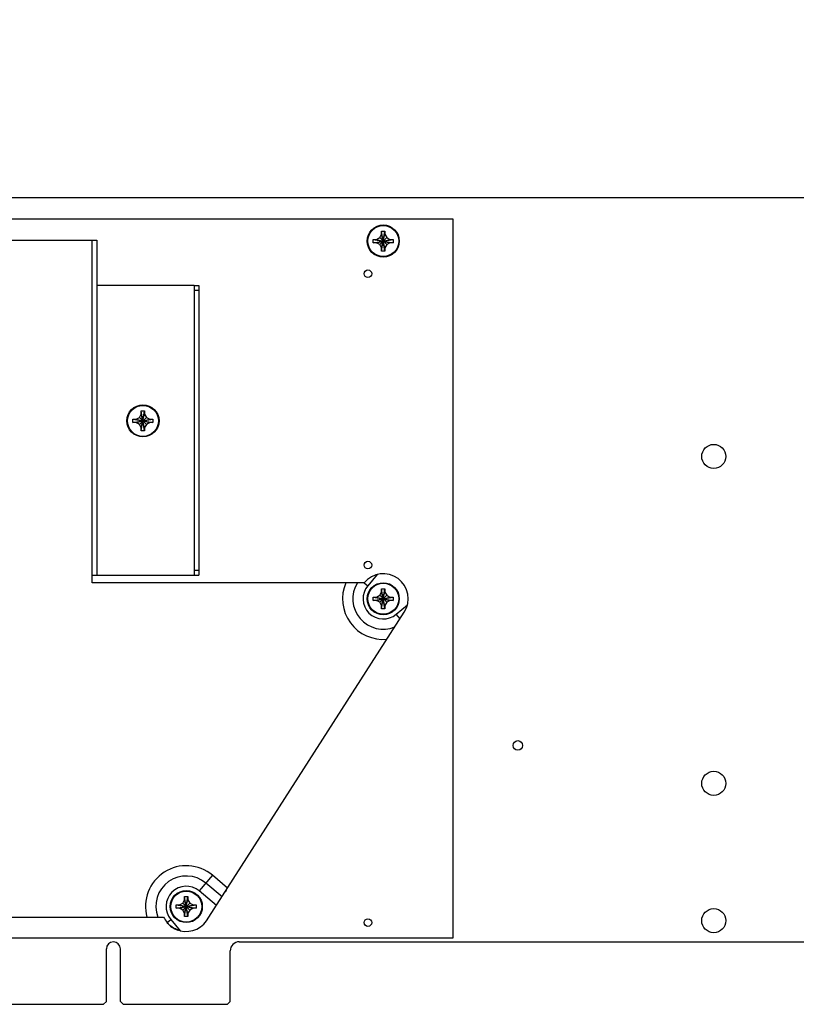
# Model space of a CAD drawing. Header units: inches. Extents: x 0.2 to 16.8, y 0.1 to 10.8.
# Tile 6 of 16: x 8.9 to 11.3, y 4.2 to 7.2. Entities that reach past the tile are written whole.
import ezdxf

# ---------------------------------------------------------------- set-up
doc = ezdxf.new("R2010")
doc.units = ezdxf.units.IN
doc.header["$LTSCALE"] = 0.935
doc.header["$MEASUREMENT"] = 0
doc.layers.get('0').update_dxf_attribs({"linetype": 'CONTINUOUS'})
doc.layers.add('DIMENSIONS', color=7, linetype='CONTINUOUS')
doc.styles.get("Standard").update_dxf_attribs({"font": 'txt', "width": 0.8})
doc.dimstyles.new('DIMSTYLE_1', dxfattribs={"dimtxt": 0.125, "dimasz": 0.18, "dimexe": 0.18, "dimexo": 0.0625, "dimgap": 0.09, "dimtad": 0, "dimtih": 1, "dimtoh": 1, "dimdec": 3, "dimlfac": 1.666667, "dimzin": 4, "dimdsep": 46, "dimtxsty": 'STANDARD', "dimblk": '_FILLED', "dimblk1": '_FILLED', "dimblk2": '_FILLED', "dimcen": 0.09, "dimadec": 0, "dimazin": 0, "dimtp": 0.001, "dimtm": 0.001, "dimtfac": 1, "dimtdec": 3, "dimtofl": 0, "dimtmove": 0, "dimatfit": 3, "dimldrblk": '_FILLED', "dimfxl": 1, "dimtolj": 1, "dimtzin": 4, "dimarcsym": 0})

# ---------------------------------------------------------------- blocks, each defined once
blk = doc.blocks.new('_FILLED')
at = {"color": 0, "linetype": 'BYBLOCK'}
blk.add_solid([(0, 0), (-1, 0.174), (-1, -0.174)], dxfattribs=at)
blk = doc.blocks.new('*D3')
at = {"layer": 'DIMENSIONS', "color": 2, "linetype": 'CONTINUOUS'}
for p, q in [((6.3461, 6.419), (6.3461, 7.5657)), ((14.0837, 6.7532), (14.0837, 7.5657)), ((6.3461, 7.4407), (9.203, 7.4407)), ((14.0837, 7.4407), (10.853, 7.4407))]:
    blk.add_line(p, q, dxfattribs=at)
at = {"layer": 'DIMENSIONS', "color": 2, "linetype": 'CONTINUOUS', "xscale": 0.18, "yscale": 0.18, "zscale": 0.18, "rotation": 180}
blk.add_blockref('_FILLED', (6.3461, 7.4407), dxfattribs=at)
at = {"layer": 'DIMENSIONS', "color": 2, "linetype": 'CONTINUOUS', "xscale": 0.18, "yscale": 0.18, "zscale": 0.18}
blk.add_blockref('_FILLED', (14.0837, 7.4407), dxfattribs=at)
at = {"layer": 'DIMENSIONS', "color": 2, "linetype": 'CONTINUOUS', "width": 0.8}
for s, p in [('12.896', (9.2655, 7.3782)), ('[', (9.9905, 7.3782)), ('327.56', (10.0905, 7.3782)), (']', (10.6905, 7.3782))]:
    blk.add_text(s, height=0.125, dxfattribs=at).set_placement(p)

msp = doc.modelspace()

# ---------------------------------------------------------------- linework, layer by layer
at = {"color": 7, "linetype": 'CONTINUOUS'}
for p, q in [((12.66469, 6.69074), (7.03189, 6.69074)), ((10.24189, 6.62354), (6.70189, 6.62354)), ((10.24189, 4.38134), (10.24189, 6.62354)), ((10.01317, 6.56666), (10.01899, 6.57674)), ((10.01899, 6.57674), (10.01899, 6.58652)), ((10.01899, 6.53474), (10.02919, 6.57674)), ((10.02919, 6.53474), (10.01899, 6.57674)), ((10.019, 6.52464), (10.02917, 6.58684)), ((10.02917, 6.52464), (10.019, 6.58684)), ((10.02919, 6.58652), (10.02919, 6.57674)), ((10.02919, 6.57674), (10.03501, 6.56666)), ((9.99299, 6.55066), (10.05518, 6.56083)), ((9.99299, 6.56083), (10.05518, 6.55066)), ((9.99331, 6.56084), (10.00309, 6.56084)), ((10.00309, 6.55064), (9.99331, 6.55064)), ((10.00309, 6.56084), (10.01317, 6.56666)), ((10.00309, 6.56084), (10.04509, 6.55064)), ((10.00309, 6.55064), (10.04509, 6.56084)), ((10.01317, 6.54482), (10.00309, 6.55064)), ((10.01317, 6.54482), (10.03501, 6.56666)), ((10.01317, 6.56666), (10.03501, 6.54482)), ((10.01899, 6.53474), (10.01317, 6.54482)), ((10.03501, 6.54482), (10.02919, 6.53474)), ((10.03501, 6.56666), (10.04509, 6.56084)), ((10.04509, 6.55064), (10.03501, 6.54482)), ((10.04509, 6.56084), (10.05487, 6.56084)), ((10.05487, 6.55064), (10.04509, 6.55064)), ((10.01899, 6.52496), (10.01899, 6.53474)), ((10.02919, 6.53474), (10.02919, 6.52496)), ((9.43387, 6.41714), (9.44887, 6.41714)), ((9.43387, 6.40214), (9.44887, 6.40214)), ((9.44887, 6.41714), (9.44887, 5.51354)), ((9.26899, 6.01574), (9.26899, 6.02552)), ((9.269, 5.96364), (9.27917, 6.02584)), ((9.27917, 5.96364), (9.269, 6.02584)), ((9.27919, 6.02552), (9.27919, 6.01574)), ((9.24299, 5.99983), (9.30518, 5.98966)), ((9.24299, 5.98966), (9.30518, 5.99983)), ((9.24331, 5.99984), (9.25309, 5.99984)), ((9.25309, 5.99984), (9.26317, 6.00566)), ((9.25309, 5.99984), (9.29509, 5.98964)), ((9.25309, 5.98964), (9.29509, 5.99984)), ((9.26317, 6.00566), (9.26899, 6.01574)), ((9.26317, 5.98382), (9.28501, 6.00566)), ((9.26317, 6.00566), (9.28501, 5.98382)), ((9.26899, 5.97374), (9.27919, 6.01574)), ((9.27919, 5.97374), (9.26899, 6.01574)), ((9.27919, 6.01574), (9.28501, 6.00566)), ((9.28501, 6.00566), (9.29509, 5.99984)), ((9.29509, 5.99984), (9.30487, 5.99984)), ((9.25309, 5.98964), (9.24331, 5.98964)), ((9.26317, 5.98382), (9.25309, 5.98964)), ((9.26899, 5.97374), (9.26317, 5.98382)), ((9.26899, 5.96396), (9.26899, 5.97374)), ((9.28501, 5.98382), (9.27919, 5.97374)), ((9.27919, 5.97374), (9.27919, 5.96396)), ((9.29509, 5.98964), (9.28501, 5.98382)), ((9.30487, 5.98964), (9.29509, 5.98964)), ((9.43387, 5.52854), (9.44887, 5.52854)), ((9.43387, 5.51354), (9.44887, 5.51354)), ((10.01899, 5.46074), (10.01899, 5.47052)), ((10.019, 5.40864), (10.02917, 5.47084)), ((10.02917, 5.40864), (10.019, 5.47084)), ((10.02919, 5.47052), (10.02919, 5.46074)), ((9.99299, 5.43466), (10.05518, 5.44483)), ((9.99299, 5.44483), (10.05518, 5.43466)), ((9.99331, 5.44484), (10.00309, 5.44484)), ((10.00309, 5.44484), (10.01317, 5.45066)), ((10.00309, 5.43464), (10.04509, 5.44484)), ((10.00309, 5.44484), (10.04509, 5.43464)), ((10.01317, 5.45066), (10.01899, 5.46074)), ((10.01317, 5.42882), (10.03501, 5.45066)), ((10.01317, 5.45066), (10.03501, 5.42882)), ((10.01899, 5.41874), (10.02919, 5.46074)), ((10.02919, 5.41874), (10.01899, 5.46074)), ((10.02919, 5.46074), (10.03501, 5.45066)), ((10.03501, 5.45066), (10.04509, 5.44484)), ((10.04509, 5.44484), (10.05487, 5.44484)), ((10.00309, 5.43464), (9.99331, 5.43464)), ((10.01317, 5.42882), (10.00309, 5.43464)), ((10.01899, 5.41874), (10.01317, 5.42882)), ((10.01899, 5.40896), (10.01899, 5.41874)), ((10.03501, 5.42882), (10.02919, 5.41874)), ((10.02919, 5.41874), (10.02919, 5.40896)), ((10.04509, 5.43464), (10.03501, 5.42882)), ((10.05487, 5.43464), (10.04509, 5.43464)), ((9.53192, 4.52507), (9.53487, 4.53072)), ((9.53192, 4.52732), (9.53192, 4.52507)), ((9.38829, 4.48441), (9.39837, 4.49023)), ((9.39837, 4.49023), (9.40419, 4.50031)), ((9.39837, 4.49023), (9.42021, 4.46839)), ((9.39837, 4.46839), (9.42021, 4.49023)), ((9.40419, 4.50031), (9.40419, 4.51009)), ((9.41439, 4.45831), (9.40419, 4.50031)), ((9.40419, 4.45831), (9.41439, 4.50031)), ((9.41437, 4.44821), (9.40421, 4.51041)), ((9.40421, 4.44821), (9.41437, 4.51041)), ((9.41439, 4.51009), (9.41439, 4.50031)), ((9.41439, 4.50031), (9.42021, 4.49023)), ((9.42021, 4.49023), (9.43029, 4.48441)), ((9.37819, 4.48439), (9.44039, 4.47423)), ((9.37819, 4.47423), (9.44039, 4.48439)), ((9.37851, 4.48441), (9.38829, 4.48441)), ((9.38829, 4.47421), (9.37851, 4.47421)), ((9.38829, 4.48441), (9.43029, 4.47421)), ((9.38829, 4.47421), (9.43029, 4.48441)), ((9.39837, 4.46839), (9.38829, 4.47421)), ((9.40419, 4.45831), (9.39837, 4.46839)), ((9.40419, 4.44853), (9.40419, 4.45831)), ((9.42021, 4.46839), (9.41439, 4.45831)), ((9.41439, 4.45831), (9.41439, 4.44853)), ((9.43029, 4.47421), (9.42021, 4.46839)), ((9.43029, 4.48441), (9.44007, 4.48441)), ((9.44007, 4.47421), (9.43029, 4.47421)), ((6.70189, 4.38134), (10.24189, 4.38134)), ((9.57469, 4.36934), (14.08369, 4.36934)), ((9.15979, 4.18334), (9.15979, 4.34744)), ((9.20359, 4.18334), (9.20359, 4.34744)), ((9.54649, 4.18334), (9.54649, 4.34114)), ((9.15079, 4.17434), (9.15979, 4.18334)), ((9.21259, 4.17434), (9.20359, 4.18334)), ((9.54649, 4.18334), (9.53749, 4.17434)), ((8.07259, 4.17434), (9.15079, 4.17434)), ((9.21259, 4.17434), (9.53749, 4.17434))]:
    msp.add_line(p, q, dxfattribs=at)
at = {"color": 3, "linetype": 'CONTINUOUS'}
for p, q in [((7.09009, 6.55874), (9.13009, 6.55874)), ((9.11509, 5.48954), (9.11509, 6.55874)), ((9.13009, 6.55874), (9.13009, 5.51354)), ((9.43387, 6.41714), (9.13009, 6.41714)), ((9.43387, 6.41714), (9.43387, 5.51354)), ((9.11509, 5.51354), (9.43387, 5.51354)), ((10.00539, 5.51547), (9.97582, 5.48024)), ((9.96405, 5.48954), (9.11509, 5.48954)), ((9.96433, 5.48988), (9.97582, 5.48024)), ((10.06458, 5.39148), (10.09981, 5.42104)), ((9.47989, 4.44614), (10.08975, 5.39765)), ((10.07661, 5.37714), (10.06458, 5.39148)), ((9.49071, 4.57702), (9.44958, 4.528)), ((9.52081, 4.51), (9.47015, 4.55251)), ((9.53822, 4.53716), (9.49071, 4.57702)), ((9.50341, 4.48284), (9.44958, 4.528)), ((7.09009, 4.44614), (9.33869, 4.44614)), ((9.34933, 4.4296), (9.36082, 4.43925)), ((9.36082, 4.43925), (9.39039, 4.40402)), ((9.47989, 4.44614), (9.47948, 4.44614))]:
    msp.add_line(p, q, dxfattribs=at)
at = {"color": 7, "linetype": 'CONTINUOUS'}
for centre, radius in [((10.02409, 6.55574), 0.0501), ((10.02409, 6.55574), 0.04833), ((9.97609, 6.45374), 0.012), ((9.27409, 5.99474), 0.0501), ((9.27409, 5.99474), 0.04833), ((11.05549, 5.88374), 0.0375), ((9.97609, 5.54474), 0.012), ((10.02409, 5.43974), 0.0501), ((10.02409, 5.43974), 0.04833), ((10.44409, 4.98194), 0.015), ((11.05549, 4.86374), 0.0375), ((9.40929, 4.47931), 0.0501), ((9.40929, 4.47931), 0.04833), ((11.05549, 4.43534), 0.0375), ((9.97609, 4.42934), 0.012)]:
    msp.add_circle(centre, radius, dxfattribs=at)
at = {"color": 3, "linetype": 'CONTINUOUS'}
for centre, radius, start, end in [((10.02409, 5.43974), 0.078, 327.34221, 140.3228), ((10.02409, 5.43974), 0.12699, 156.91165, 275.23682), ((10.02409, 5.43974), 0.095, 148.38344, 292.53591), ((10.02409, 5.43974), 0.063, 140, 310), ((9.40909, 4.47974), 0.12699, 50, 195.34219), ((9.40909, 4.47974), 0.095, 50, 200.71372), ((9.40909, 4.47974), 0.063, 50, 220), ((9.40929, 4.47931), 0.078, 205.16632, 219.66101), ((9.40909, 4.47974), 0.078, 256.12893, 334.48361)]:
    msp.add_arc(centre, radius, start, end, dxfattribs=at)
at = {"color": 7, "linetype": 'CONTINUOUS'}
for centre, radius, start, end in [((9.40929, 4.47931), 0.078, 219.66101, 250.16444), ((9.18169, 4.34744), 0.0219, 0, 180), ((9.57469, 4.34114), 0.0282, 90, 180)]:
    msp.add_arc(centre, radius, start, end, dxfattribs=at)
for points, knots in [([(10.01899, 6.58652), (10.01899, 6.58658), (10.01899, 6.58668), (10.019, 6.58679), (10.019, 6.58684)], [0, 0, 0, 0, 0.499809, 1, 1, 1, 1]), ([(10.019, 6.58684), (10.02013, 6.58689), (10.02239, 6.58695), (10.02578, 6.58695), (10.02804, 6.58689), (10.02917, 6.58684)], [0, 0, 0, 0, 0.3328729, 0.6671272, 1, 1, 1, 1]), ([(10.02917, 6.58684), (10.02917, 6.58679), (10.02918, 6.58668), (10.02918, 6.58658), (10.02919, 6.58652)], [0, 0, 0, 0, 0.5001997, 1, 1, 1, 1]), ([(9.99289, 6.55574), (9.99289, 6.55631), (9.99289, 6.55744), (9.99293, 6.55914), (9.99296, 6.56026), (9.99299, 6.56083)], [0, 0, 0, 0, 0.3349956, 0.6682651, 1, 1, 1, 1]), ([(9.99299, 6.55066), (9.99296, 6.55122), (9.99293, 6.55235), (9.99289, 6.55404), (9.99289, 6.55517), (9.99289, 6.55574)], [0, 0, 0, 0, 0.3316661, 0.664945, 1, 1, 1, 1]), ([(9.99299, 6.56083), (9.99304, 6.56083), (9.99315, 6.56083), (9.99325, 6.56084), (9.99331, 6.56084)], [0, 0, 0, 0, 0.5001083, 1, 1, 1, 1]), ([(9.99331, 6.55064), (9.99325, 6.55064), (9.99315, 6.55065), (9.99304, 6.55066), (9.99299, 6.55066)], [0, 0, 0, 0, 0.4998076, 1, 1, 1, 1]), ([(10.05487, 6.56084), (10.05492, 6.56084), (10.05503, 6.56083), (10.05513, 6.56083), (10.05518, 6.56083)], [0, 0, 0, 0, 0.4998096, 1, 1, 1, 1]), ([(10.05518, 6.55066), (10.05513, 6.55066), (10.05503, 6.55065), (10.05492, 6.55064), (10.05487, 6.55064)], [0, 0, 0, 0, 0.5001997, 1, 1, 1, 1]), ([(10.05518, 6.56083), (10.05521, 6.56026), (10.05524, 6.55914), (10.05528, 6.55744), (10.05529, 6.55631), (10.05529, 6.55574)], [0, 0, 0, 0, 0.3316661, 0.664945, 1, 1, 1, 1]), ([(10.05529, 6.55574), (10.05529, 6.55517), (10.05528, 6.55404), (10.05524, 6.55235), (10.05521, 6.55122), (10.05518, 6.55066)], [0, 0, 0, 0, 0.3349956, 0.6682651, 1, 1, 1, 1]), ([(10.019, 6.52464), (10.019, 6.5247), (10.01899, 6.5248), (10.01899, 6.52491), (10.01899, 6.52496)], [0, 0, 0, 0, 0.5001997, 1, 1, 1, 1]), ([(10.02917, 6.52464), (10.02804, 6.5246), (10.02578, 6.52454), (10.02239, 6.52454), (10.02013, 6.5246), (10.019, 6.52464)], [0, 0, 0, 0, 0.3328729, 0.6671272, 1, 1, 1, 1]), ([(10.02919, 6.52496), (10.02918, 6.52491), (10.02918, 6.5248), (10.02917, 6.5247), (10.02917, 6.52464)], [0, 0, 0, 0, 0.4998076, 1, 1, 1, 1]), ([(9.26899, 6.02552), (9.26899, 6.02558), (9.26899, 6.02568), (9.269, 6.02579), (9.269, 6.02584)], [0, 0, 0, 0, 0.499809, 1, 1, 1, 1]), ([(9.269, 6.02584), (9.27013, 6.02589), (9.27239, 6.02595), (9.27578, 6.02595), (9.27804, 6.02589), (9.27917, 6.02584)], [0, 0, 0, 0, 0.3328729, 0.6671272, 1, 1, 1, 1]), ([(9.27917, 6.02584), (9.27917, 6.02579), (9.27918, 6.02568), (9.27918, 6.02558), (9.27919, 6.02552)], [0, 0, 0, 0, 0.5001997, 1, 1, 1, 1]), ([(9.24289, 5.99474), (9.24289, 5.99531), (9.24289, 5.99644), (9.24293, 5.99814), (9.24296, 5.99926), (9.24299, 5.99983)], [0, 0, 0, 0, 0.3349956, 0.6682651, 1, 1, 1, 1]), ([(9.24299, 5.98966), (9.24296, 5.99022), (9.24293, 5.99135), (9.24289, 5.99304), (9.24289, 5.99417), (9.24289, 5.99474)], [0, 0, 0, 0, 0.3316661, 0.664945, 1, 1, 1, 1]), ([(9.24299, 5.99983), (9.24304, 5.99983), (9.24315, 5.99983), (9.24325, 5.99984), (9.24331, 5.99984)], [0, 0, 0, 0, 0.5001083, 1, 1, 1, 1]), ([(9.30487, 5.99984), (9.30492, 5.99984), (9.30503, 5.99983), (9.30513, 5.99983), (9.30518, 5.99983)], [0, 0, 0, 0, 0.4998096, 1, 1, 1, 1]), ([(9.30518, 5.99983), (9.30521, 5.99926), (9.30524, 5.99814), (9.30528, 5.99644), (9.30529, 5.99531), (9.30529, 5.99474)], [0, 0, 0, 0, 0.3316661, 0.664945, 1, 1, 1, 1]), ([(9.30529, 5.99474), (9.30529, 5.99417), (9.30528, 5.99304), (9.30524, 5.99135), (9.30521, 5.99022), (9.30518, 5.98966)], [0, 0, 0, 0, 0.3349956, 0.6682651, 1, 1, 1, 1]), ([(9.24331, 5.98964), (9.24325, 5.98964), (9.24315, 5.98965), (9.24304, 5.98966), (9.24299, 5.98966)], [0, 0, 0, 0, 0.4998076, 1, 1, 1, 1]), ([(9.269, 5.96364), (9.269, 5.9637), (9.26899, 5.9638), (9.26899, 5.96391), (9.26899, 5.96396)], [0, 0, 0, 0, 0.5001997, 1, 1, 1, 1]), ([(9.27917, 5.96364), (9.27804, 5.9636), (9.27578, 5.96354), (9.27239, 5.96354), (9.27013, 5.9636), (9.269, 5.96364)], [0, 0, 0, 0, 0.3328729, 0.6671272, 1, 1, 1, 1]), ([(9.27919, 5.96396), (9.27918, 5.96391), (9.27918, 5.9638), (9.27917, 5.9637), (9.27917, 5.96364)], [0, 0, 0, 0, 0.4998076, 1, 1, 1, 1]), ([(9.30518, 5.98966), (9.30513, 5.98966), (9.30503, 5.98965), (9.30492, 5.98964), (9.30487, 5.98964)], [0, 0, 0, 0, 0.5001997, 1, 1, 1, 1]), ([(10.01899, 5.47052), (10.01899, 5.47058), (10.01899, 5.47068), (10.019, 5.47079), (10.019, 5.47084)], [0, 0, 0, 0, 0.499809, 1, 1, 1, 1]), ([(10.019, 5.47084), (10.02013, 5.47089), (10.02239, 5.47095), (10.02578, 5.47095), (10.02804, 5.47089), (10.02917, 5.47084)], [0, 0, 0, 0, 0.3328729, 0.6671272, 1, 1, 1, 1]), ([(10.02917, 5.47084), (10.02917, 5.47079), (10.02918, 5.47068), (10.02918, 5.47058), (10.02919, 5.47052)], [0, 0, 0, 0, 0.5001997, 1, 1, 1, 1]), ([(9.99289, 5.43974), (9.99289, 5.44031), (9.99289, 5.44144), (9.99293, 5.44314), (9.99296, 5.44426), (9.99299, 5.44483)], [0, 0, 0, 0, 0.3349956, 0.6682651, 1, 1, 1, 1]), ([(9.99299, 5.43466), (9.99296, 5.43522), (9.99293, 5.43635), (9.99289, 5.43804), (9.99289, 5.43917), (9.99289, 5.43974)], [0, 0, 0, 0, 0.3316661, 0.664945, 1, 1, 1, 1]), ([(9.99299, 5.44483), (9.99304, 5.44483), (9.99315, 5.44483), (9.99325, 5.44484), (9.99331, 5.44484)], [0, 0, 0, 0, 0.5001083, 1, 1, 1, 1]), ([(10.05487, 5.44484), (10.05492, 5.44484), (10.05503, 5.44483), (10.05513, 5.44483), (10.05518, 5.44483)], [0, 0, 0, 0, 0.4998096, 1, 1, 1, 1]), ([(10.05518, 5.44483), (10.05521, 5.44426), (10.05524, 5.44314), (10.05528, 5.44144), (10.05529, 5.44031), (10.05529, 5.43974)], [0, 0, 0, 0, 0.3316661, 0.664945, 1, 1, 1, 1]), ([(10.05529, 5.43974), (10.05529, 5.43917), (10.05528, 5.43804), (10.05524, 5.43635), (10.05521, 5.43522), (10.05518, 5.43466)], [0, 0, 0, 0, 0.3349956, 0.6682651, 1, 1, 1, 1]), ([(9.99331, 5.43464), (9.99325, 5.43464), (9.99315, 5.43465), (9.99304, 5.43466), (9.99299, 5.43466)], [0, 0, 0, 0, 0.4998076, 1, 1, 1, 1]), ([(10.019, 5.40864), (10.019, 5.4087), (10.01899, 5.4088), (10.01899, 5.40891), (10.01899, 5.40896)], [0, 0, 0, 0, 0.5001997, 1, 1, 1, 1]), ([(10.02917, 5.40864), (10.02804, 5.4086), (10.02578, 5.40854), (10.02239, 5.40854), (10.02013, 5.4086), (10.019, 5.40864)], [0, 0, 0, 0, 0.3328729, 0.6671272, 1, 1, 1, 1]), ([(10.02919, 5.40896), (10.02918, 5.40891), (10.02918, 5.4088), (10.02917, 5.4087), (10.02917, 5.40864)], [0, 0, 0, 0, 0.4998076, 1, 1, 1, 1]), ([(10.05518, 5.43466), (10.05513, 5.43466), (10.05503, 5.43465), (10.05492, 5.43464), (10.05487, 5.43464)], [0, 0, 0, 0, 0.5001997, 1, 1, 1, 1]), ([(9.40419, 4.51009), (9.40419, 4.51014), (9.4042, 4.51025), (9.4042, 4.51036), (9.40421, 4.51041)], [0, 0, 0, 0, 0.499809, 1, 1, 1, 1]), ([(9.40421, 4.51041), (9.40533, 4.51045), (9.40759, 4.51051), (9.41098, 4.51051), (9.41325, 4.51045), (9.41437, 4.51041)], [0, 0, 0, 0, 0.3328729, 0.6671272, 1, 1, 1, 1]), ([(9.41437, 4.51041), (9.41438, 4.51036), (9.41438, 4.51025), (9.41439, 4.51014), (9.41439, 4.51009)], [0, 0, 0, 0, 0.5001997, 1, 1, 1, 1]), ([(9.37809, 4.47931), (9.37809, 4.47988), (9.3781, 4.48101), (9.37813, 4.48271), (9.37817, 4.48383), (9.37819, 4.48439)], [0, 0, 0, 0, 0.3349956, 0.6682651, 1, 1, 1, 1]), ([(9.37819, 4.47423), (9.37817, 4.47479), (9.37813, 4.47592), (9.3781, 4.47761), (9.37809, 4.47874), (9.37809, 4.47931)], [0, 0, 0, 0, 0.3316661, 0.664945, 1, 1, 1, 1]), ([(9.37819, 4.48439), (9.37824, 4.4844), (9.37835, 4.4844), (9.37846, 4.48441), (9.37851, 4.48441)], [0, 0, 0, 0, 0.5001083, 1, 1, 1, 1]), ([(9.37851, 4.47421), (9.37846, 4.47421), (9.37835, 4.47422), (9.37824, 4.47422), (9.37819, 4.47423)], [0, 0, 0, 0, 0.4998076, 1, 1, 1, 1]), ([(9.44007, 4.48441), (9.44012, 4.48441), (9.44023, 4.4844), (9.44034, 4.4844), (9.44039, 4.48439)], [0, 0, 0, 0, 0.4998096, 1, 1, 1, 1]), ([(9.44039, 4.47423), (9.44034, 4.47422), (9.44023, 4.47422), (9.44012, 4.47421), (9.44007, 4.47421)], [0, 0, 0, 0, 0.5001997, 1, 1, 1, 1]), ([(9.44039, 4.48439), (9.44041, 4.48383), (9.44045, 4.48271), (9.44048, 4.48101), (9.44049, 4.47988), (9.44049, 4.47931)], [0, 0, 0, 0, 0.3316661, 0.664945, 1, 1, 1, 1]), ([(9.44049, 4.47931), (9.44049, 4.47874), (9.44048, 4.47761), (9.44045, 4.47592), (9.44041, 4.47479), (9.44039, 4.47423)], [0, 0, 0, 0, 0.3349956, 0.6682651, 1, 1, 1, 1]), ([(9.40421, 4.44821), (9.4042, 4.44827), (9.4042, 4.44837), (9.40419, 4.44848), (9.40419, 4.44853)], [0, 0, 0, 0, 0.5001997, 1, 1, 1, 1]), ([(9.41437, 4.44821), (9.41325, 4.44817), (9.41098, 4.44811), (9.40759, 4.44811), (9.40533, 4.44817), (9.40421, 4.44821)], [0, 0, 0, 0, 0.3328729, 0.6671272, 1, 1, 1, 1]), ([(9.41439, 4.44853), (9.41439, 4.44848), (9.41438, 4.44837), (9.41438, 4.44827), (9.41437, 4.44821)], [0, 0, 0, 0, 0.4998076, 1, 1, 1, 1])]:
    msp.add_open_spline(points, degree=3, knots=knots, dxfattribs=at)
at = {"color": 3, "linetype": 'CONTINUOUS'}
msp.add_open_spline([(9.39039, 4.40402), (9.38526, 4.40528), (9.37509, 4.40892), (9.36105, 4.41753), (9.35297, 4.42527), (9.34933, 4.4296)], degree=3, knots=[0, 0, 0, 0, 0.3229167, 0.6542883, 1, 1, 1, 1], dxfattribs=at)

# ---------------------------------------------------------------- dimensions: what is measured, and where the dimension line sits
at = {"layer": 'DIMENSIONS', "color": 2, "linetype": 'CONTINUOUS'}
dim = msp.add_linear_dim(base=(6.34609, 7.44074), p1=(14.08369, 6.75324), p2=(6.34609, 6.41904), angle=180, dimstyle='DIMSTYLE_1', dxfattribs=at)
dim.commit()
dim.dimension.update_dxf_attribs({"geometry": '*D3', "text_midpoint": (10.028, 7.44074), "dimtype": 160})

doc.saveas('drawing.dxf')
